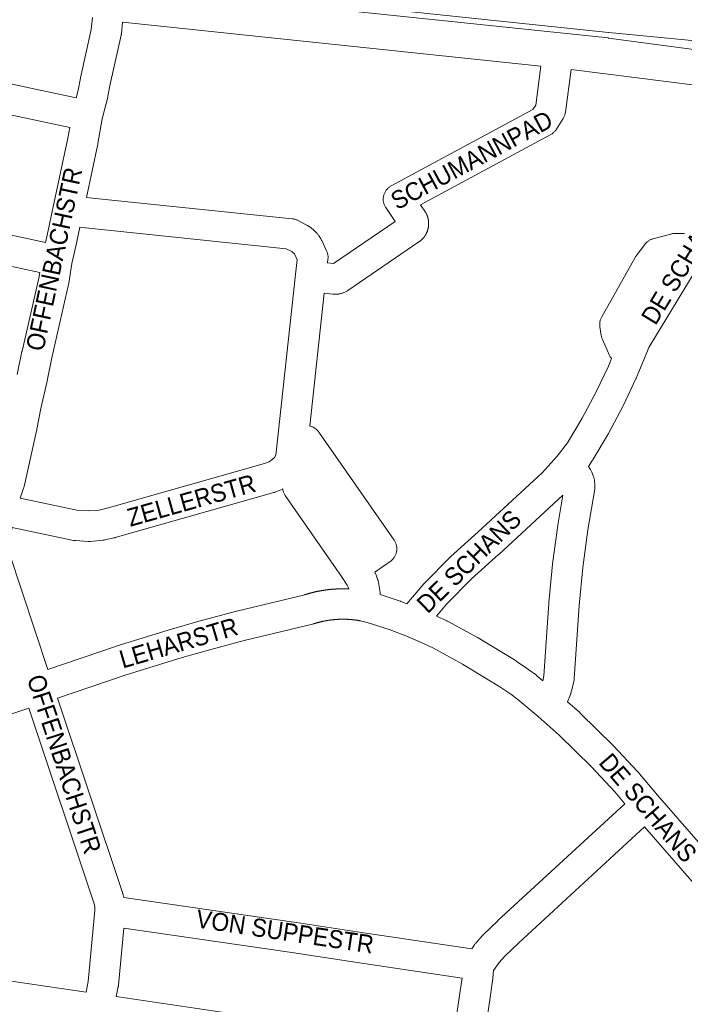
# Model space of a CAD drawing. Header units: metres. Extents: x 123819 to 142731, y 393440 to 405763.
# Tile 250 of 256: x 134326 to 134610, y 399670 to 400092. Entities that reach past the tile are written whole.
import ezdxf
from ezdxf.enums import TextEntityAlignment as Align

# ---------------------------------------------------------------- set-up
doc = ezdxf.new("R2010")
doc.units = ezdxf.units.M
doc.header["$MEASUREMENT"] = 0
for name, color, linetype, lineweight in [('gs-anno-wegen algemeen tekst', 7, 'Continuous', 0), ('gs-knt-aanvullende hoofdweg', 7, 'Continuous', 0), ('gs-knt-wegen algemeen', 7, 'Continuous', 0)]:
    doc.layers.add(name, color=color, linetype=linetype, lineweight=lineweight)
doc.styles.add('Style-Arial', font='arial.ttf')

msp = doc.modelspace()

# ---------------------------------------------------------------- linework, layer by layer
at = {"layer": 'gs-knt-aanvullende hoofdweg', "color": 7, "linetype": 'Continuous', "flags": 128}
for points in [[(134372.67, 400107.77), (134372.49, 400106.51), (134372.45, 400106.28), (134372.41, 400106.05), (134372.27, 400105.44), (134557.28, 400085.96), (134577.79, 400083.8), (134577.99, 400083.78), (134631.63, 400076.65), (134631.66, 400076.65), (134637.85, 400076.03), (134640.5, 400075.76), (134641.3, 400076.97), (134639.79, 400080.26), (134638.72, 400080.35), (134638.64, 400080.36), (134631.34, 400081.05), (134631.33, 400081.06), (134578.11, 400086.11), (134578.03, 400086.11), (134372.67, 400107.77)], [(134549.04, 400071.73), (134369.95, 400090.58)], [(134641.28, 400060.47), (134636.26, 400061.09), (134630.03, 400061.71), (134629.85, 400061.74), (134629.8, 400061.74), (134561.97, 400070.24)]]:
    msp.add_lwpolyline(points, dxfattribs=at)
at = {"layer": 'gs-knt-wegen algemeen', "color": 7, "linetype": 'Continuous', "flags": 128}
for points in [[(134091, 400113.57), (134350.12, 400058.19)], [(134347.39, 400045.46), (134088.69, 400100.75)], [(134350.12, 400058.19), (134350.95, 400061.49), (134351.92, 400066.55), (134351.96, 400066.74), (134356.57, 400087.39), (134357.06, 400092.59)], [(134369.95, 400090.58), (134369.5, 400085.76), (134369.47, 400085.49), (134369.42, 400085.22), (134369.37, 400084.95), (134364.69, 400064), (134363.7, 400058.84), (134363.67, 400058.65), (134363.62, 400058.47), (134361.25, 400049.15), (134361.25, 400049.15), (134361.25, 400049.14)], [(134457.69, 399987.53), (134460.22, 399987.22), (134486.61, 400005.26), (134482.67, 400011.15), (134482.5, 400011.42), (134482.34, 400011.69), (134482.2, 400011.98), (134482.07, 400012.27), (134481.95, 400012.57), (134481.85, 400012.87), (134481.77, 400013.18), (134481.7, 400013.49), (134481.64, 400013.8), (134481.6, 400014.12), (134481.58, 400014.44), (134481.57, 400014.76), (134481.58, 400015.08), (134481.6, 400015.39), (134481.64, 400015.71), (134481.69, 400016.03), (134481.76, 400016.34), (134481.85, 400016.65), (134481.95, 400016.95), (134482.06, 400017.25), (134482.19, 400017.54), (134482.33, 400017.82), (134482.49, 400018.1), (134482.66, 400018.37), (134482.84, 400018.63), (134483.04, 400018.88), (134483.25, 400019.13), (134483.47, 400019.36), (134483.7, 400019.58), (134483.94, 400019.79), (134484.19, 400019.98), (134484.45, 400020.17), (134484.72, 400020.34), (134485, 400020.5), (134545.61, 400053.11), (134546.83, 400055.07), (134549.04, 400071.73)], [(134561.97, 400070.24), (134559.55, 400051.97), (134559.5, 400051.66), (134559.44, 400051.36), (134559.37, 400051.07), (134559.28, 400050.77), (134559.17, 400050.48), (134559.06, 400050.2), (134558.93, 400049.92), (134558.78, 400049.65), (134558.63, 400049.38), (134555.75, 400044.76), (134555.58, 400044.51), (134555.4, 400044.26), (134555.21, 400044.02), (134555, 400043.78), (134554.79, 400043.56), (134554.57, 400043.35), (134554.33, 400043.15), (134554.09, 400042.96), (134553.84, 400042.79), (134553.58, 400042.62), (134553.31, 400042.47), (134497.48, 400012.43), (134499.63, 400009.2), (134499.78, 400008.98), (134499.91, 400008.75), (134500.04, 400008.51), (134500.15, 400008.27), (134500.2, 400008.17), (134500.24, 400008.08), (134500.28, 400007.98), (134500.32, 400007.89), (134500.35, 400007.79), (134500.39, 400007.69), (134500.43, 400007.6), (134500.46, 400007.5), (134500.5, 400007.4), (134500.53, 400007.3), (134500.56, 400007.2), (134500.59, 400007.11), (134500.62, 400007.01), (134500.65, 400006.91), (134500.68, 400006.81), (134500.7, 400006.71), (134500.73, 400006.6), (134500.75, 400006.5), (134500.78, 400006.4), (134500.8, 400006.3), (134500.82, 400006.2), (134500.84, 400006.1), (134500.86, 400006), (134500.87, 400005.89), (134500.89, 400005.79), (134500.91, 400005.69), (134500.92, 400005.58), (134500.93, 400005.48), (134500.94, 400005.38), (134500.96, 400005.28), (134500.97, 400005.17), (134500.97, 400005.07), (134500.98, 400004.97), (134500.99, 400004.86), (134500.99, 400004.76), (134501, 400004.66), (134501, 400004.55), (134501, 400004.45), (134501, 400004.34), (134501, 400004.24), (134501, 400004.14), (134501, 400004.03), (134500.99, 400003.93), (134500.99, 400003.83), (134500.98, 400003.72), (134500.97, 400003.62), (134500.96, 400003.51), (134500.96, 400003.41), (134500.94, 400003.31), (134500.93, 400003.21), (134500.92, 400003.1), (134500.91, 400003), (134500.89, 400002.9), (134500.87, 400002.79), (134500.86, 400002.69), (134500.84, 400002.59), (134500.82, 400002.49), (134500.8, 400002.39), (134500.78, 400002.28), (134500.75, 400002.18), (134500.73, 400002.08), (134500.7, 400001.98), (134500.68, 400001.88), (134500.65, 400001.78), (134500.62, 400001.68), (134500.59, 400001.58), (134500.56, 400001.48), (134500.53, 400001.39), (134500.5, 400001.29), (134500.46, 400001.19), (134500.43, 400001.09), (134500.39, 400000.99), (134500.35, 400000.9), (134500.32, 400000.8), (134500.28, 400000.7), (134500.24, 400000.61), (134500.19, 400000.51), (134500.15, 400000.42), (134500.11, 400000.32), (134500.07, 400000.23), (134500.02, 400000.14), (134499.97, 400000.04), (134499.93, 399999.95), (134499.88, 399999.86), (134499.83, 399999.77), (134499.78, 399999.68), (134499.73, 399999.59), (134499.67, 399999.5), (134499.62, 399999.41), (134499.57, 399999.32), (134499.51, 399999.23), (134499.45, 399999.15), (134499.4, 399999.06), (134499.34, 399998.97), (134499.28, 399998.89), (134499.22, 399998.8), (134499.16, 399998.72), (134499.1, 399998.64), (134499.03, 399998.55), (134498.97, 399998.47), (134498.91, 399998.39), (134498.84, 399998.31), (134498.77, 399998.23), (134498.71, 399998.15), (134498.64, 399998.07), (134498.57, 399998), (134498.5, 399997.92), (134498.43, 399997.84), (134498.36, 399997.77), (134498.29, 399997.69), (134498.21, 399997.62), (134498.14, 399997.55), (134498.07, 399997.47), (134497.99, 399997.4), (134497.91, 399997.33), (134497.84, 399997.26), (134497.76, 399997.19), (134497.68, 399997.13), (134497.6, 399997.06), (134497.52, 399996.99), (134497.44, 399996.93), (134497.36, 399996.86), (134497.28, 399996.8), (134497.2, 399996.74), (134497.11, 399996.67), (134497.03, 399996.61), (134496.94, 399996.55), (134496.86, 399996.49)], [(134361.25, 400049.14), (134359.4, 400038.56), (134359.35, 400038.31), (134354.46, 400015.56)], [(134280.45, 400008.33), (134336.95, 399996.23), (134337.67, 399999.36), (134340.25, 400011.44), (134346.6, 400040.93), (134347.39, 400045.46)], [(134354.46, 400015.56), (134355.62, 400015.4), (134442.52, 400006.4), (134442.81, 400006.37), (134443.1, 400006.32), (134443.39, 400006.25), (134443.68, 400006.17), (134443.96, 400006.08), (134444.24, 400005.98), (134444.52, 400005.87), (134444.79, 400005.74), (134448.57, 400003.82), (134448.83, 400003.68), (134449.07, 400003.54), (134450.21, 400002.83), (134450.46, 400002.67), (134450.69, 400002.5), (134450.92, 400002.32), (134451.14, 400002.13), (134451.35, 400001.93), (134453.25, 400000.04), (134453.45, 399999.83), (134453.65, 399999.62), (134453.83, 399999.39), (134454, 399999.15), (134454.16, 399998.91), (134454.88, 399997.78), (134455.02, 399997.54), (134455.16, 399997.3), (134455.28, 399997.05), (134457.32, 399992.7), (134457.44, 399992.43), (134457.55, 399992.14), (134457.65, 399991.86), (134457.73, 399991.56), (134457.8, 399991.27), (134457.85, 399990.97), (134457.89, 399990.67), (134457.92, 399990.37), (134457.93, 399990.07), (134457.93, 399989.77), (134457.92, 399989.46), (134457.89, 399989.16), (134457.69, 399987.53)], [(134351.72, 400002.79), (134350.4, 399996.59), (134350.37, 399996.49), (134348.26, 399987.29), (134346.94, 399978.76), (134346.9, 399978.53), (134346.85, 399978.3), (134339.63, 399946.85), (134337.64, 399937.03), (134337.62, 399936.93), (134335.04, 399925.16), (134333.22, 399916.31), (134333.2, 399916.22), (134327.82, 399891.77), (134327.76, 399891.53), (134327.69, 399891.29), (134327.62, 399891.06), (134326.16, 399886.82)], [(134326.16, 399886.82), (134351.15, 399881.55), (134355.54, 399881.28), (134359.97, 399881.67), (134363.4, 399882.43), (134430.8, 399901.58), (134432.67, 399902.39), (134433.26, 399902.8), (134435, 399904.14), (134435.65, 399905.22), (134443.98, 399982.56), (134443.99, 399982.64), (134444.74, 399988.87), (134443.67, 399991.15), (134443.57, 399991.31), (134442.71, 399992.16), (134442.43, 399992.33), (134439.98, 399993.58), (134354.17, 400002.46), (134353.94, 400002.48), (134351.72, 400002.79)], [(134450.09, 399917.67), (134450.13, 399917.66), (134450.44, 399917.58), (134450.75, 399917.49), (134451.05, 399917.38), (134451.34, 399917.25), (134451.63, 399917.11), (134451.91, 399916.96), (134452.18, 399916.8), (134452.45, 399916.62), (134452.7, 399916.43), (134452.95, 399916.22), (134453.19, 399916.01), (134453.41, 399915.78), (134453.62, 399915.54), (134453.82, 399915.29), (134454.01, 399915.03), (134462.25, 399903.18), (134486.2, 399868.74), (134486.37, 399868.48), (134486.53, 399868.21), (134486.68, 399867.94), (134486.81, 399867.66), (134486.93, 399867.37), (134487.03, 399867.07), (134487.12, 399866.78), (134487.2, 399866.48), (134487.26, 399866.17), (134487.31, 399865.86), (134487.34, 399865.55), (134487.36, 399865.24), (134487.36, 399864.93), (134487.35, 399864.62), (134487.33, 399864.31), (134487.28, 399864), (134487.23, 399863.7), (134487.16, 399863.4), (134487.07, 399863.1), (134486.97, 399862.8), (134486.86, 399862.51), (134486.73, 399862.23), (134486.59, 399861.95), (134486.44, 399861.68), (134486.27, 399861.42), (134486.1, 399861.16), (134485.91, 399860.92), (134485.7, 399860.68), (134485.49, 399860.45), (134485.27, 399860.24), (134485.03, 399860.03), (134484.79, 399859.84), (134484.54, 399859.65), (134477.91, 399855.11), (134478.43, 399854.04), (134478.54, 399853.82), (134478.63, 399853.58), (134478.72, 399853.35), (134479.29, 399851.71), (134479.38, 399851.45), (134479.45, 399851.17), (134479.52, 399850.9), (134479.57, 399850.62), (134480.12, 399847.21), (134480.16, 399846.93), (134480.19, 399846.65), (134480.21, 399846.37), (134480.21, 399846.09), (134480.2, 399845.49), (134488.75, 399842.7), (134488.9, 399842.65), (134489.05, 399842.6), (134491.68, 399841.6), (134498.97, 399850.03), (134499.1, 399850.18), (134499.25, 399850.33), (134510.25, 399861.55), (134510.39, 399861.69), (134510.55, 399861.83), (134522.2, 399872.29), (134549.64, 399897.6), (134555.95, 399904.7), (134560.43, 399910.48), (134566.68, 399921.01), (134572.57, 399932.04), (134577.94, 399943.31), (134579.28, 399946.54), (134579.25, 399946.57), (134579.07, 399946.81), (134578.9, 399947.07), (134578.74, 399947.33), (134578.6, 399947.6), (134578.47, 399947.88), (134575.39, 399954.72), (134575.28, 399954.99), (134575.18, 399955.26), (134575.09, 399955.54), (134575.02, 399955.82), (134574.95, 399956.1), (134574.9, 399956.38), (134574.31, 399960.16), (134574.27, 399960.46), (134574.25, 399960.77), (134574.23, 399961.08), (134574.24, 399961.4), (134574.26, 399961.71), (134574.29, 399962.01), (134574.34, 399962.32), (134574.4, 399962.63), (134574.48, 399962.93), (134574.57, 399963.23), (134574.68, 399963.52), (134574.8, 399963.8), (134574.93, 399964.09), (134575.07, 399964.36), (134589.44, 399989.82), (134589.58, 399990.05), (134589.73, 399990.28), (134589.89, 399990.5), (134593.51, 399995.37), (134593.7, 399995.61), (134593.9, 399995.85), (134594.11, 399996.07), (134594.33, 399996.28), (134594.56, 399996.49), (134594.81, 399996.68), (134595.06, 399996.86), (134595.32, 399997.03), (134595.58, 399997.18), (134595.86, 399997.33), (134596.14, 399997.46), (134596.43, 399997.57), (134596.72, 399997.68), (134597.01, 399997.77), (134604.63, 399999.85), (134604.91, 399999.92), (134605.19, 399999.98), (134605.48, 400000.02), (134605.77, 400000.05), (134606.06, 400000.07), (134606.35, 400000.08), (134610.51, 400000.08)], [(134324.89, 399939.67), (134326.89, 399949.52), (134326.92, 399949.68), (134334.11, 399980.98), (134334.49, 399983.44), (134271.36, 399996.96)], [(134496.86, 399996.49), (134466.47, 399975.72), (134466.23, 399975.56), (134465.97, 399975.41), (134465.71, 399975.28), (134465.45, 399975.15), (134464.46, 399974.71), (134464.19, 399974.6), (134463.92, 399974.5), (134463.64, 399974.41), (134463.35, 399974.33), (134463.07, 399974.27), (134462.78, 399974.22), (134462.49, 399974.18), (134462.2, 399974.16), (134461.12, 399974.1), (134460.83, 399974.09), (134460.53, 399974.09), (134460.24, 399974.11), (134459.95, 399974.14), (134456.22, 399974.59)], [(134615.12, 399983.95), (134595.32, 399951.23), (134593.17, 399946.03), (134589.9, 399938.16), (134589.83, 399938.01), (134589.76, 399937.86), (134584.26, 399926.3), (134584.12, 399926.04), (134578.1, 399914.74), (134577.95, 399914.49), (134571.42, 399903.48), (134571.27, 399903.25), (134571.12, 399903.03), (134569.4, 399900.36), (134570.15, 399899.25), (134570.31, 399899), (134570.46, 399898.74), (134570.6, 399898.48), (134570.73, 399898.21), (134570.84, 399897.93), (134571.56, 399896.04), (134571.66, 399895.76), (134571.75, 399895.48), (134571.82, 399895.19), (134571.88, 399894.9), (134571.93, 399894.61), (134571.97, 399894.31), (134572.15, 399892.3), (134572.17, 399892.02), (134572.18, 399891.74), (134572.18, 399891.46), (134572.16, 399891.18), (134572.13, 399890.9), (134572.09, 399890.62), (134569.16, 399873.15), (134566.99, 399857.05), (134565.38, 399840.88), (134563.28, 399809.52), (134563.26, 399809.27), (134563.23, 399809.02), (134562.6, 399805.8), (134561.66, 399802.65), (134560.43, 399799.62), (134565.67, 399794.99), (134565.8, 399794.87), (134565.93, 399794.75), (134579.96, 399780.91), (134580.14, 399780.72), (134590.32, 399769.83), (134590.43, 399769.7), (134590.55, 399769.57), (134598.9, 399759.62), (134649.28, 399701.79)], [(134456.22, 399974.59), (134450.09, 399917.67)], [(134438.52, 399890.74), (134438.39, 399890.68), (134435.55, 399889.46), (134435.29, 399889.35), (134435.03, 399889.26), (134434.76, 399889.18), (134434.76, 399889.17), (134434.76, 399889.17)], [(134466.82, 399847.9), (134466.81, 399847.96), (134466.55, 399848.71), (134466.16, 399849.51), (134463.66, 399853.24), (134439.61, 399887.95), (134439.44, 399888.21), (134439.28, 399888.48), (134439.13, 399888.76), (134439, 399889.05), (134438.88, 399889.34), (134438.77, 399889.64), (134438.68, 399889.94), (134438.61, 399890.24), (134438.55, 399890.55), (134438.52, 399890.74)], [(134434.76, 399889.17), (134366.78, 399869.86), (134366.6, 399869.81), (134366.41, 399869.77), (134362.38, 399868.87), (134362.1, 399868.81), (134361.81, 399868.77), (134361.53, 399868.73), (134356.19, 399868.27), (134355.95, 399868.25), (134355.7, 399868.24), (134355.46, 399868.24), (134355.22, 399868.25), (134349.87, 399868.58), (134349.55, 399868.61), (134349.24, 399868.65), (134348.93, 399868.71), (134322.66, 399874.25)], [(134519.39, 399852.28), (134508.69, 399841.36), (134504.33, 399836.32), (134508.75, 399834.25), (134508.92, 399834.17), (134509.08, 399834.08), (134521.88, 399827.13), (134522.02, 399827.05), (134522.16, 399826.96), (134538.41, 399817.06), (134538.66, 399816.9), (134543.65, 399813.54), (134543.79, 399813.44), (134543.94, 399813.33), (134547.12, 399810.92), (134547.36, 399810.73), (134549.88, 399808.62), (134550.05, 399809.29), (134550.19, 399809.98), (134550.31, 399810.67), (134552.4, 399841.85), (134552.42, 399842.06), (134554.05, 399858.45), (134554.07, 399858.67), (134556.27, 399875), (134556.3, 399875.2), (134558.45, 399888.01), (134531, 399862.69), (134530.93, 399862.63), (134519.4, 399852.28), (134519.4, 399852.28), (134519.39, 399852.28)], [(134322.66, 399874.25), (134321.01, 399866.31), (134320.99, 399866.13), (134321.19, 399864.06), (134321.23, 399863.87), (134338.04, 399813.43)], [(134338.04, 399813.43), (134366.99, 399823.28), (134367.16, 399823.34), (134391.73, 399830.95), (134391.88, 399830.99), (134404.25, 399834.51), (134404.35, 399834.54), (134418.76, 399838.38), (134418.9, 399838.42), (134447.99, 399845.43), (134448.13, 399845.48), (134448.27, 399845.52), (134448.41, 399845.57), (134448.56, 399845.61), (134448.7, 399845.66), (134448.84, 399845.7), (134448.99, 399845.74), (134449.13, 399845.78), (134449.27, 399845.83), (134449.41, 399845.87), (134449.56, 399845.91), (134449.7, 399845.95), (134449.85, 399845.99), (134449.99, 399846.03), (134450.13, 399846.07), (134450.28, 399846.11), (134450.42, 399846.15), (134450.57, 399846.18), (134450.71, 399846.22), (134450.85, 399846.26), (134451, 399846.3), (134451.14, 399846.33), (134451.29, 399846.37), (134451.43, 399846.4), (134451.58, 399846.44), (134451.72, 399846.48), (134451.87, 399846.51), (134452.01, 399846.54), (134452.16, 399846.58), (134452.31, 399846.61), (134452.45, 399846.64), (134452.6, 399846.68), (134452.74, 399846.71), (134452.89, 399846.74), (134453.03, 399846.77), (134453.18, 399846.8), (134453.33, 399846.83), (134453.47, 399846.86), (134453.62, 399846.89), (134453.76, 399846.92), (134453.91, 399846.95), (134454.06, 399846.98), (134454.21, 399847.01), (134454.35, 399847.04), (134454.5, 399847.06), (134454.64, 399847.09), (134454.79, 399847.12), (134454.94, 399847.14), (134455.09, 399847.17), (134455.23, 399847.19), (134455.38, 399847.22), (134455.53, 399847.24), (134455.67, 399847.27), (134455.82, 399847.29), (134455.97, 399847.31), (134456.12, 399847.34), (134456.26, 399847.36), (134456.41, 399847.38), (134456.56, 399847.4), (134456.71, 399847.43), (134456.85, 399847.45), (134457, 399847.47), (134457.15, 399847.49), (134457.3, 399847.51), (134457.45, 399847.53), (134457.6, 399847.54), (134457.74, 399847.56), (134457.89, 399847.58), (134458.04, 399847.6), (134458.19, 399847.61), (134458.34, 399847.63), (134458.48, 399847.65), (134458.63, 399847.66), (134458.78, 399847.68), (134458.93, 399847.69), (134459.08, 399847.71), (134459.23, 399847.72), (134459.38, 399847.74), (134459.53, 399847.75), (134459.67, 399847.76), (134459.82, 399847.78), (134459.97, 399847.79), (134460.12, 399847.8), (134460.27, 399847.81), (134460.42, 399847.82), (134460.57, 399847.83), (134460.72, 399847.84), (134460.86, 399847.85), (134461.01, 399847.86), (134461.16, 399847.87), (134461.31, 399847.88), (134461.46, 399847.89), (134461.61, 399847.89), (134461.76, 399847.9), (134461.91, 399847.91), (134462.06, 399847.92), (134462.21, 399847.92), (134462.35, 399847.93), (134462.5, 399847.93), (134462.65, 399847.94), (134462.8, 399847.94), (134462.95, 399847.94), (134463.1, 399847.95), (134463.25, 399847.95), (134463.4, 399847.95), (134463.55, 399847.96), (134463.7, 399847.96), (134463.85, 399847.96), (134464, 399847.96), (134464.15, 399847.96), (134464.3, 399847.96), (134464.44, 399847.96), (134464.59, 399847.96), (134464.74, 399847.96), (134464.89, 399847.96), (134465.04, 399847.96), (134465.19, 399847.95), (134465.34, 399847.95), (134465.49, 399847.95), (134465.64, 399847.94), (134465.79, 399847.94), (134465.94, 399847.94), (134466.09, 399847.93), (134466.23, 399847.93), (134466.38, 399847.92), (134466.53, 399847.91), (134466.68, 399847.91), (134466.82, 399847.9)], [(134471.84, 399834.24), (134471.74, 399834.26), (134471.58, 399834.29), (134471.42, 399834.31), (134471.27, 399834.34), (134471.11, 399834.37), (134470.96, 399834.39), (134470.8, 399834.42), (134470.64, 399834.44), (134470.49, 399834.47), (134470.33, 399834.49), (134470.17, 399834.52), (134470.02, 399834.54), (134469.86, 399834.56), (134469.71, 399834.58), (134469.55, 399834.6), (134469.39, 399834.62), (134469.24, 399834.64), (134469.08, 399834.66), (134468.92, 399834.68), (134468.76, 399834.7), (134468.61, 399834.71), (134468.45, 399834.73), (134468.29, 399834.75), (134468.13, 399834.76), (134467.98, 399834.77), (134467.82, 399834.79), (134467.66, 399834.8), (134467.5, 399834.82), (134467.35, 399834.83), (134467.19, 399834.84), (134467.03, 399834.85), (134466.87, 399834.86), (134466.72, 399834.87), (134466.56, 399834.88), (134466.4, 399834.89), (134466.24, 399834.9), (134466.08, 399834.9), (134465.93, 399834.91), (134465.77, 399834.91), (134465.61, 399834.92), (134465.45, 399834.93), (134465.29, 399834.93), (134465.14, 399834.93), (134464.98, 399834.94), (134464.82, 399834.94), (134464.66, 399834.94), (134464.5, 399834.94), (134464.34, 399834.94), (134464.19, 399834.94), (134464.03, 399834.94), (134463.87, 399834.94), (134463.71, 399834.94), (134463.56, 399834.94), (134463.4, 399834.93), (134463.24, 399834.93), (134463.08, 399834.92), (134462.92, 399834.92), (134462.76, 399834.91), (134462.61, 399834.91), (134462.45, 399834.9), (134462.29, 399834.89), (134462.13, 399834.88), (134461.97, 399834.88), (134461.82, 399834.87), (134461.66, 399834.86), (134461.5, 399834.85), (134461.34, 399834.84), (134461.18, 399834.82), (134461.03, 399834.81), (134460.87, 399834.8), (134460.71, 399834.78), (134460.55, 399834.77), (134460.4, 399834.76), (134460.24, 399834.74), (134460.08, 399834.72), (134459.93, 399834.71), (134459.77, 399834.69), (134459.61, 399834.67), (134459.45, 399834.65), (134459.3, 399834.64), (134459.14, 399834.62), (134458.98, 399834.6), (134458.83, 399834.57), (134458.67, 399834.55), (134458.51, 399834.53), (134458.36, 399834.51), (134458.2, 399834.49), (134458.04, 399834.46), (134457.89, 399834.44), (134457.73, 399834.41), (134457.58, 399834.39), (134457.42, 399834.36), (134457.27, 399834.33), (134457.11, 399834.31), (134456.95, 399834.28), (134456.8, 399834.25), (134456.64, 399834.22), (134456.49, 399834.19), (134456.33, 399834.16), (134456.18, 399834.13), (134456.02, 399834.1), (134455.87, 399834.06), (134455.71, 399834.03), (134455.56, 399834), (134455.4, 399833.96), (134455.25, 399833.93), (134455.09, 399833.89), (134454.94, 399833.86), (134454.79, 399833.82), (134454.63, 399833.78), (134454.48, 399833.75), (134454.33, 399833.71), (134454.17, 399833.67), (134454.02, 399833.63), (134453.87, 399833.59), (134453.71, 399833.55), (134453.56, 399833.51), (134453.41, 399833.47), (134453.26, 399833.42), (134453.1, 399833.38), (134452.95, 399833.34), (134452.8, 399833.29), (134452.65, 399833.25), (134452.5, 399833.2), (134452.35, 399833.16), (134452.2, 399833.11), (134452.04, 399833.06), (134451.89, 399833.01), (134451.74, 399832.97), (134451.51, 399832.9), (134451.27, 399832.83), (134422.03, 399825.78), (134407.76, 399821.97), (134395.51, 399818.49), (134371.1, 399810.93), (134342.16, 399801.08)], [(134471.85, 399834.24), (134471.85, 399834.24), (134471.84, 399834.24)], [(134471.85, 399834.24), (134471.85, 399834.24), (134471.84, 399834.24)], [(134584.97, 399755.96), (134580.69, 399761.07), (134570.72, 399771.74), (134556.91, 399785.36), (134547.93, 399793.3), (134539.14, 399800.63), (134536.22, 399802.84), (134531.51, 399806.02), (134515.52, 399815.76), (134503.03, 399822.55), (134497.19, 399825.29), (134491.19, 399827.85), (134484.57, 399830.37), (134474.7, 399833.59), (134471.85, 399834.24)], [(134342.16, 399801.08), (134369.94, 399717.88), (134370, 399717.7), (134370.05, 399717.52), (134370.05, 399717.52), (134370.05, 399717.52)], [(134329.82, 399796.92), (134278.5, 399779.82)], [(134354.39, 399675.31), (134355.3, 399679.85), (134358.13, 399710.28), (134358.08, 399711.38), (134357.9, 399712.59), (134357.53, 399713.93), (134329.82, 399796.92)], [(134370.51, 399715.84), (134444.34, 399705.13), (134444.39, 399705.12), (134472.31, 399700.85), (134519.44, 399693.86), (134520.59, 399695.57), (134520.76, 399695.81), (134520.94, 399696.04), (134521.13, 399696.26), (134523.97, 399699.43), (134524.13, 399699.61), (134524.31, 399699.78), (134530.56, 399705.81), (134530.66, 399705.9), (134584.97, 399755.96)], [(134593.44, 399746.06), (134539.54, 399696.38)], [(134654.24, 399686.86), (134647.85, 399688.35), (134647.58, 399688.42), (134647.3, 399688.51), (134647.04, 399688.6), (134644.74, 399689.47), (134644.48, 399689.57), (134644.23, 399689.69), (134643.98, 399689.81), (134643.74, 399689.95), (134642.13, 399690.89), (134641.88, 399691.05), (134641.64, 399691.21), (134641.4, 399691.39), (134641.18, 399691.58), (134640.46, 399692.2), (134640.23, 399692.41), (134640.01, 399692.62), (134639.8, 399692.85), (134593.44, 399746.06)], [(134370.05, 399717.52), (134370.51, 399715.84)], [(134370.5, 399702.68), (134368.23, 399678.31), (134368.2, 399678.09), (134368.17, 399677.86), (134368.13, 399677.64), (134367.29, 399673.41)], [(134511.08, 399652.27), (134514.56, 399675.85), (134515.32, 399681.31), (134470.38, 399687.97), (134470.35, 399687.98), (134442.44, 399692.25), (134370.5, 399702.68)], [(134539.54, 399696.38), (134533.51, 399690.57), (134531.12, 399687.9), (134528.82, 399684.51), (134528.47, 399681.35), (134528.45, 399681.16), (134527.45, 399674.02), (134527.44, 399673.98), (134524, 399650.63)], [(134283.28, 399685.73), (134354.39, 399675.31)], [(134367.29, 399673.41), (134505.89, 399652.79), (134511.08, 399652.27)]]:
    msp.add_lwpolyline(points, dxfattribs=at)

# ---------------------------------------------------------------- texts
at = {"layer": 'gs-anno-wegen algemeen tekst', "color": 7, "style": 'Style-Arial', "width": 0.909091}
for s, rotation, p in [('SCHUMANNPAD', 28.3287, (134519.41, 400031.53)), ('OFFENBACHSTR', 77.8762, (134340.63, 399989.12)), ('DE SCHANS', 58.8251, (134609.61, 399986.78)), ('ZELLERSTR', 15.6856, (134399.42, 399885.85)), ('DE SCHANS', 44.3963, (134518.26, 399859.72)), ('LEHARSTR', 16.3303, (134393.98, 399824.83)), ('OFFENBACHSTR', 288.1424, (134344.99, 399772.92)), ('DE SCHANS', 310.6386, (134594.92, 399754.22)), ('VON SUPPESTR', 351.5425, (134439.51, 399701.22))]:
    msp.add_text(s, height=7.7, rotation=rotation, dxfattribs=at).set_placement(p, align=Align.MIDDLE_CENTER)

doc.saveas('drawing.dxf')
